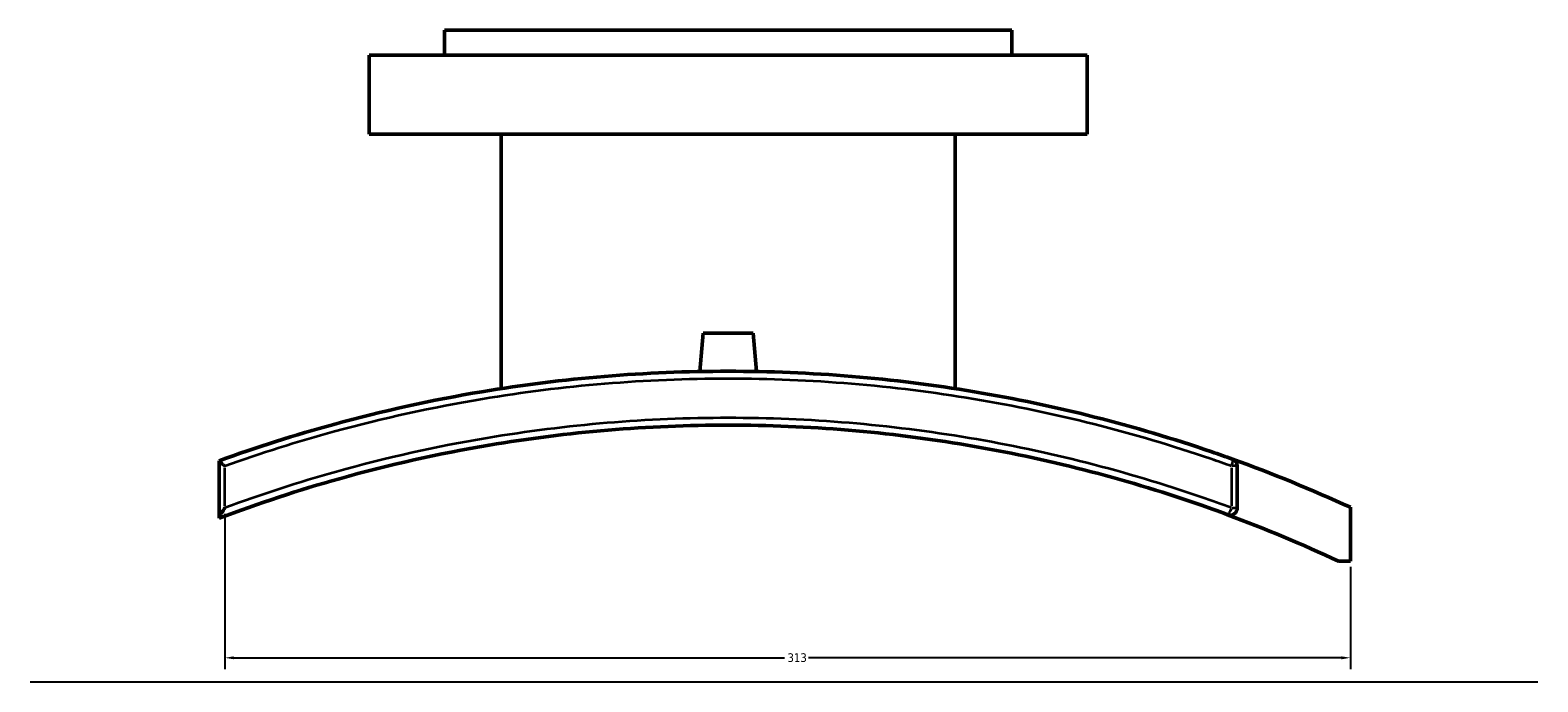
# Model space of a CAD drawing. Header units: millimetres. Extents: x -519 to 1053, y -190 to 828.
# Tile 5 of 9: x 255 to 675, y 183 to 364. Entities that reach past the tile are written whole.
import ezdxf

# ---------------------------------------------------------------- set-up
doc = ezdxf.new("R2010")
doc.units = ezdxf.units.MM
for name, color, linetype, lineweight in [('Dimension (ANSI)', 7, 'Continuous', 25), ('Sketch Geometry (ANSI)', 7, 'Continuous', 25), ('Visible (ANSI)', 7, 'Continuous', 50), ('Visible Narrow (ANSI)', 7, 'Continuous', 35)]:
    doc.layers.add(name, color=color, linetype=linetype, lineweight=lineweight)
doc.styles.add('Note Text (ANSI)', font='tahoma.ttf')
doc.dimstyles.new('Default - mm (ANSI)', dxfattribs={"dimtxt": 2.4, "dimasz": 2.5, "dimexe": 3.175, "dimexo": 1.6002, "dimgap": 0.8, "dimtad": 0, "dimtoh": 1, "dimdec": 0, "dimrnd": 1e-08, "dimzin": 4, "dimdsep": 46, "dimtxsty": 'Note Text (ANSI)', "dimcen": 0.09, "dimdle": 10, "dimclrd": 256, "dimclre": 256, "dimclrt": 5, "dimadec": 1, "dimazin": 1, "dimtfac": 1.27, "dimtofl": 0, "dimtmove": 0, "dimatfit": 3, "dimfxl": 1, "dimtolj": 1, "dimtzin": 4, "dimlwd": -1, "dimlwe": -1, "dimarcsym": 0})

# ---------------------------------------------------------------- blocks, each defined once
blk = doc.blocks.new('*D6')
at = {"layer": 'Defpoints', "color": 0, "transparency": 16777216}
for p in [(309.14, 231.16), (622.55, 216.34), (622.55, 189.43)]:
    blk.add_point(p, dxfattribs=at)
at = {"layer": 'Dimension (ANSI)', "transparency": 16777216}
for p, q in [((309.14, 229.56), (309.14, 186.25)), ((622.55, 214.74), (622.55, 186.25)), ((311.64, 189.43), (465.01, 189.43)), ((620.05, 189.43), (471.67, 189.43))]:
    blk.add_line(p, q, dxfattribs=at)
for points in [[(311.64, 189.84), (311.64, 189.01), (309.14, 189.43)], [(620.05, 189.84), (620.05, 189.01), (622.55, 189.43)]]:
    blk.add_solid(points, dxfattribs=at)
at = {"layer": 'Dimension (ANSI)', "color": 5, "transparency": 16777216, "insert": (465.81, 190.68), "char_height": 2.4, "attachment_point": 1, "style": 'Note Text (ANSI)'}
blk.add_mtext('\\A1;313', dxfattribs=at)

msp = doc.modelspace()

# ---------------------------------------------------------------- linework, layer by layer
at = {"layer": 'Sketch Geometry (ANSI)'}
msp.add_line((254.95, 182.73), (674.75, 182.73), dxfattribs=at)
at = {"layer": 'Visible (ANSI)'}
for p, q in [((528.3, 364.23), (370.3, 364.23)), ((370.3, 357.23), (370.3, 364.23)), ((528.3, 357.23), (528.3, 364.23)), ((549.3, 357.23), (349.3, 357.23)), ((349.3, 335.23), (349.3, 357.23)), ((549.3, 335.23), (549.3, 357.23)), ((549.3, 335.23), (349.3, 335.23)), ((386.1, 264.39), (386.1, 335.23)), ((512.5, 264.39), (512.5, 335.23)), ((442.3, 279.83), (441.37, 269.16)), ((442.3, 279.83), (456.3, 279.83)), ((456.3, 279.83), (457.23, 269.16)), ((307.55, 244.28), (307.55, 244.26)), ((307.55, 244.26), (307.55, 228.36)), ((591.05, 231.16), (591.05, 242.87)), ((622.55, 216.34), (622.55, 231.34)), ((307.55, 228.36), (307.55, 228.28)), ((619.24, 216.34), (622.55, 216.34))]:
    msp.add_line(p, q, dxfattribs=at)
for centre, radius, start, end in [((449.3, -145.77), 415, 65.325, 70.2219), ((589.05, 242.87), 2, 0, 70.2219), ((589.05, 231.16), 2, 249.6572, 0), ((449.3, -145.77), 400, 64.8592, 69.6572)]:
    msp.add_arc(centre, radius, start, end, dxfattribs=at)
for points, knots in [([(589.73, 244.75), (587.8, 245.45), (585.87, 246.13), (562.56, 254.12), (540.43, 259.75), (495.29, 267.31), (472.3, 269.23), (449.3, 269.23), (426.31, 269.23), (403.31, 267.31), (366.8, 261.2), (353.02, 258.16), (328.68, 251.48), (318.02, 248.08), (307.55, 244.28)], [-29.699576, -29.699576, -29.699576, -29.699576, -29.076048, -29.076048, -22.210986, -22.210986, -15.345919, -15.345919, -15.345919, -8.480852, -8.480852, -4.240426, -4.240426, -0.849463, -0.849463, -0.849463, -0.849463]), ([(307.55, 228.28), (318.52, 232.43), (329.71, 236.12), (354.73, 243.15), (368.65, 246.28), (404.65, 252.36), (426.98, 254.23), (449.3, 254.23), (471.63, 254.23), (493.95, 252.36), (537.77, 244.96), (559.26, 239.45), (582.8, 231.31), (585.58, 230.31), (588.36, 229.29)], [-32.756089, -32.756089, -32.756089, -32.756089, -29.149652, -29.149652, -24.821923, -24.821923, -18.091055, -18.091055, -18.091055, -11.360188, -11.360188, -4.629325, -4.629325, -3.721052, -3.721052, -3.721052, -3.721052]), ([(309.14, 242.87), (309.13, 242.87), (309.13, 242.88), (308.91, 243.03), (308.7, 243.19), (308.32, 243.49), (308.15, 243.63), (307.85, 243.89), (307.73, 244), (307.59, 244.17), (307.55, 244.22), (307.55, 244.26)], [-0.3077711, -0.3077711, -0.3077711, -0.3077711, -0.3069998, -0.3069998, -0.2253821, -0.2253821, -0.1465824, -0.1465824, -0.0674634, -0.0674634, 0, 0, 0, 0]), ([(307.55, 228.36), (307.55, 228.41), (307.57, 228.49), (307.66, 228.73), (307.75, 228.91), (307.99, 229.36), (308.18, 229.68), (308.62, 230.4), (308.87, 230.78), (309.13, 231.16), (309.13, 231.16), (309.14, 231.16)], [-0.4311246, -0.4311246, -0.4311246, -0.4311246, -0.3668283, -0.3668283, -0.2716165, -0.2716165, -0.1369768, -0.1369768, 0, 0, 0.0011019, 0.0011019, 0.0011019, 0.0011019])]:
    msp.add_open_spline(points, degree=3, knots=knots, dxfattribs=at)
at = {"layer": 'Visible Narrow (ANSI)'}
for p, q in [((309.14, 231.75), (309.14, 242.29)), ((589.46, 242.29), (589.46, 231.75)), ((591.05, 242.87), (589.6, 242.87)), ((589.6, 231.16), (591.05, 231.16))]:
    msp.add_line(p, q, dxfattribs=at)
for centre, major_axis, ratio, start_param, end_param in [((589.05, 242.87), (0.68, 1.88), 0.195226, 4.857511, 6.20815), ((589.05, 231.16), (-0.7, -1.88), 0.194551, 0.08214, 1.560663)]:
    msp.add_ellipse(centre, major_axis=major_axis, ratio=ratio, start_param=start_param, end_param=end_param, dxfattribs=at)
for points, knots in [([(309.14, 242.87), (319.16, 246.47), (329.36, 249.69), (353.2, 256.21), (366.95, 259.24), (403.4, 265.32), (426.35, 267.23), (449.3, 267.23), (472.25, 267.23), (495.2, 265.32), (540.26, 257.8), (562.35, 252.19), (585.61, 244.24), (587.54, 243.56), (589.46, 242.87)], [0.992257, 0.992257, 0.992257, 0.992257, 4.240426, 4.240426, 8.480852, 8.480852, 15.345919, 15.345919, 15.345919, 22.210986, 22.210986, 29.076048, 29.076048, 29.699576, 29.699576, 29.699576, 29.699576]), ([(589.46, 231.16), (586.67, 232.19), (583.86, 233.2), (560.14, 241.37), (538.48, 246.91), (494.31, 254.35), (471.8, 256.23), (449.3, 256.23), (426.8, 256.23), (404.29, 254.35), (368.01, 248.24), (353.98, 245.1), (329.69, 238.29), (319.32, 234.93), (309.14, 231.16)], [3.721052, 3.721052, 3.721052, 3.721052, 4.629325, 4.629325, 11.360188, 11.360188, 18.091055, 18.091055, 18.091055, 24.821923, 24.821923, 29.149652, 29.149652, 32.461074, 32.461074, 32.461074, 32.461074])]:
    msp.add_open_spline(points, degree=3, knots=knots, dxfattribs=at)

# ---------------------------------------------------------------- dimensions: what is measured, and where the dimension line sits
at = {"layer": 'Dimension (ANSI)'}
dim = msp.add_linear_dim(base=(622.55, 189.43), p1=(309.14, 231.16), p2=(622.55, 216.34), angle=180, dimstyle='Default - mm (ANSI)', override={"dimgap": 0.8, "dimtoh": 0, "dimdec": 0, "dimtol": 0, "dimlim": 0, "dimtp": 0, "dimtm": 0, "dimtdec": 2, "dimatfit": 1}, dxfattribs=at)
dim.commit()
dim.dimension.update_dxf_attribs({"geometry": '*D6', "text_midpoint": (468.34, 189.43), "dimtype": 160})

doc.saveas('drawing.dxf')
